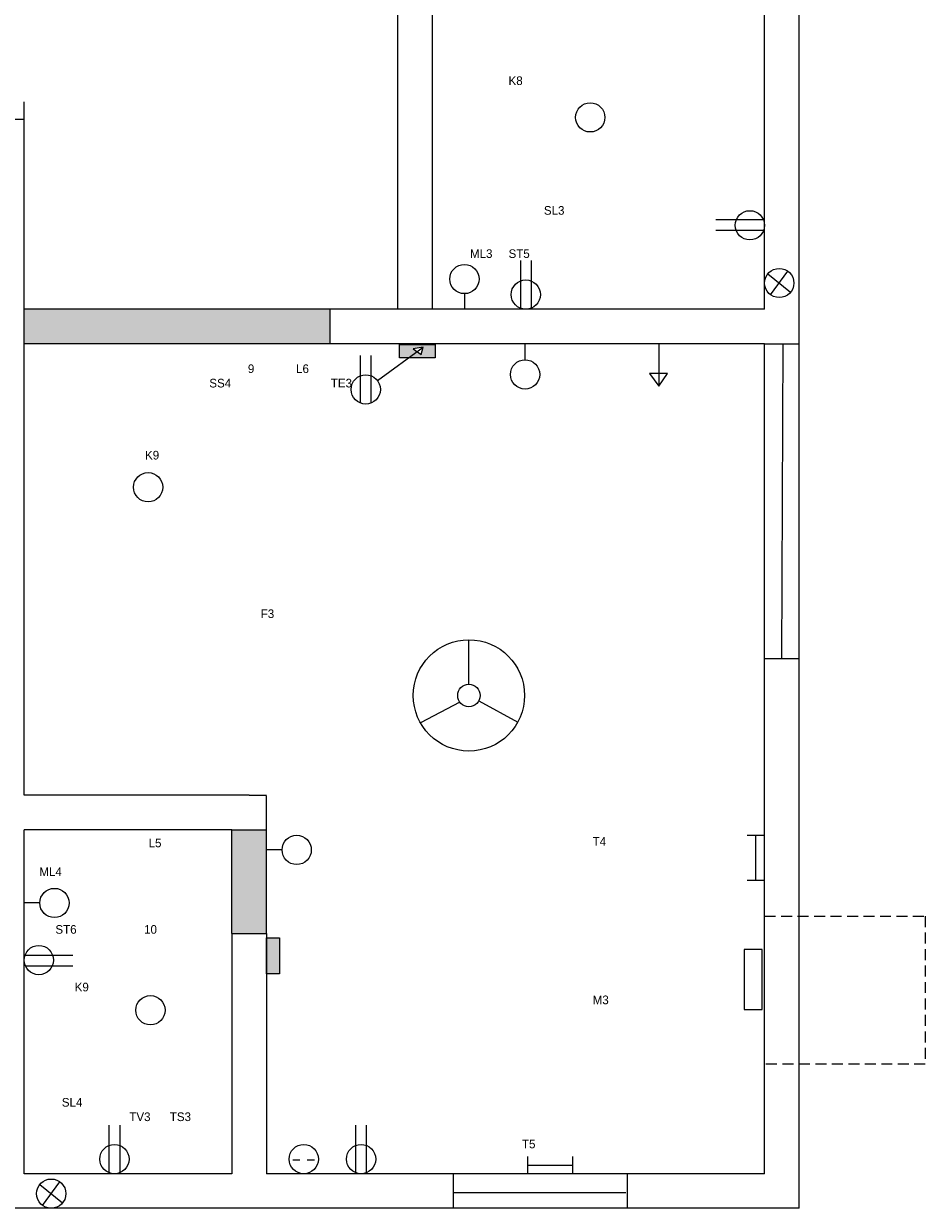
# Model space of a CAD drawing. Header units: millimetres. Extents: x 934 to 1772, y 802 to 1677.
# Tile 2 of 6: x 1210 to 1470, y 887 to 1230. Entities that reach past the tile are written whole.
import ezdxf

# ---------------------------------------------------------------- set-up
doc = ezdxf.new("R2010")
doc.units = ezdxf.units.MM
doc.linetypes.add('HIDDEN2', pattern=[4.7625, 3.175, -1.5875])

msp = doc.modelspace()

# ---------------------------------------------------------------- hatches: boundary and pattern name
at = {"linetype": 'HIDDEN2'}
msp.add_hatch(color=2, dxfattribs=at).paths.add_polyline_path([(1298.18, 1147.26), (1257.87, 1147.26), (1209.87, 1147.26), (1209.87, 1137.26), (1257.87, 1137.26), (1298.18, 1137.26)])
for color, points in [(5, [(1328.69, 1137.03), (1318.31, 1137.03), (1318.31, 1133.2), (1320.87, 1133.2), (1323.37, 1135.03), (1322.31, 1135.79), (1325.13, 1136.32), (1324.6, 1134.16), (1323.37, 1135.03), (1320.87, 1133.2), (1328.69, 1133.2)]), (2, [(1279.87, 996.76), (1269.87, 996.76), (1269.87, 966.76), (1279.87, 966.76)]), (5, [(1283.7, 965.47), (1279.87, 965.47), (1279.87, 955.1), (1283.7, 955.1)])]:
    msp.add_hatch(color=color).paths.add_polyline_path(points)

# ---------------------------------------------------------------- linework, layer by layer
for p, q in [((1423.87, 1147.26), (1423.87, 1248.26)), ((1433.87, 1142.26), (1433.87, 1248.26)), ((1317.87, 1147.26), (1317.87, 1243.26)), ((1327.87, 1147.26), (1327.87, 1243.26)), ((1209.87, 1202.26), (1209.87, 1207.26)), ((1199.87, 1202.26), (1209.87, 1202.26)), ((1209.87, 1006.76), (1209.87, 1202.26)), ((1423.51, 1173.14), (1409.75, 1173.14)), ((1423.56, 1170.05), (1409.75, 1170.05)), ((1353.36, 1147.53), (1353.36, 1161.34)), ((1356.45, 1147.58), (1356.45, 1161.34)), ((1425.6, 1151.45), (1430.61, 1158.28)), ((1424.83, 1157.55), (1431.38, 1152.18)), ((1337.09, 1151.78), (1337.09, 1147.26)), ((1257.87, 1147.26), (1209.87, 1147.26)), ((1322.87, 1147.26), (1257.87, 1147.26)), ((1298.18, 1147.26), (1298.18, 1137.26)), ((1423.87, 1147.26), (1322.87, 1147.26)), ((1423.87, 1147.26), (1327.87, 1147.26)), ((1433.87, 1046.26), (1433.87, 1142.26)), ((1257.87, 1137.26), (1209.87, 1137.26)), ((1322.87, 1137.26), (1257.87, 1137.26)), ((1311.93, 1126.66), (1325.13, 1136.32)), ((1325.13, 1136.32), (1322.31, 1135.79)), ((1322.31, 1135.79), (1324.6, 1134.16)), ((1423.87, 1137.26), (1322.87, 1137.26)), ((1324.6, 1134.16), (1325.13, 1136.32)), ((1354.62, 1132.65), (1354.62, 1137.16)), ((1393.29, 1137.31), (1393.29, 1124.98)), ((1423.87, 1046.26), (1423.87, 1137.26)), ((1307.09, 1120.13), (1307.09, 1133.94)), ((1310.18, 1120.18), (1310.18, 1133.94)), ((1395.76, 1128.64), (1390.59, 1128.64)), ((1390.59, 1128.64), (1393.29, 1124.98)), ((1393.29, 1124.98), (1395.76, 1128.64)), ((1338.4, 1038.84), (1338.4, 1051.68)), ((1423.87, 897.26), (1423.87, 1046.26)), ((1433.87, 887.26), (1433.87, 1046.26)), ((1335.8, 1033.62), (1324.39, 1027.65)), ((1341.24, 1034.01), (1352.51, 1027.86)), ((1274.87, 1006.76), (1209.87, 1006.76)), ((1274.87, 1006.76), (1279.87, 1006.76)), ((1279.87, 966.76), (1279.87, 1006.59)), ((1209.87, 897.26), (1209.87, 996.76)), ((1269.87, 996.76), (1209.87, 996.76)), ((1269.87, 966.76), (1269.87, 996.76)), ((1269.87, 996.76), (1279.87, 996.76)), ((1418.79, 995.14), (1423.78, 995.14)), ((1421.23, 995.14), (1421.23, 982.14)), ((1284.39, 990.9), (1279.87, 990.9)), ((1418.79, 982.14), (1423.78, 982.14)), ((1214.39, 975.56), (1209.87, 975.56)), ((1269.87, 966.76), (1269.87, 897.26)), ((1269.87, 966.76), (1279.87, 966.76)), ((1279.87, 966.76), (1279.87, 897.26)), ((1210.14, 960.52), (1223.95, 960.52)), ((1210.19, 957.43), (1223.95, 957.43)), ((1234.47, 897.53), (1234.47, 911.34)), ((1237.56, 897.58), (1237.56, 911.34)), ((1305.74, 897.53), (1305.74, 911.34)), ((1308.83, 897.58), (1308.83, 911.34)), ((1287.47, 901.24), (1289.49, 901.24)), ((1291.61, 901.32), (1293.81, 901.32)), ((1355.42, 897.26), (1355.42, 902.26)), ((1368.43, 897.26), (1368.43, 902.26)), ((1355.42, 899.7), (1368.43, 899.7)), ((1269.87, 897.26), (1209.87, 897.26)), ((1214.4, 894.18), (1220.94, 888.81)), ((1215.16, 888.08), (1220.17, 894.91)), ((1423.87, 897.26), (1279.87, 897.26)), ((1274.87, 887.26), (1204.87, 887.26)), ((1433.87, 887.26), (1274.87, 887.26))]:
    msp.add_line(p, q)
at = {"color": 3}
for p, q in [((1423.87, 1137.26), (1433.87, 1137.26)), ((1428.87, 1046.26), (1429.25, 1137.23)), ((1423.87, 1046.26), (1433.87, 1046.26)), ((1333.97, 887.26), (1333.97, 897.26)), ((1384.09, 897.26), (1384.09, 887.26)), ((1383.79, 891.75), (1334.16, 891.75))]:
    msp.add_line(p, q, dxfattribs=at)
at = {"linetype": 'HIDDEN2'}
for p, q in [((1423.87, 971.76), (1470.29, 971.76)), ((1470.29, 971.76), (1470.29, 928.97)), ((1470.29, 928.97), (1423.87, 928.97))]:
    msp.add_line(p, q, dxfattribs=at)
for points in [[(1318.31, 1137.03), (1328.69, 1137.03), (1328.69, 1133.2), (1318.31, 1133.2)], [(1283.7, 965.47), (1283.7, 955.1), (1279.87, 955.1), (1279.87, 965.47)], [(1423.15, 962.09), (1417.9, 962.09), (1417.9, 944.75), (1423.15, 944.75)]]:
    msp.add_lwpolyline(points, close=True)
for centre, radius in [((1373.47, 1202.76), 4.23), ((1419.59, 1171.54), 4.23), ((1337.09, 1156.01), 4.23), ((1428.1, 1154.86), 4.23), ((1354.84, 1151.5), 4.23), ((1354.62, 1128.41), 4.23), ((1308.57, 1124.09), 4.23), ((1245.69, 1095.8), 4.23), ((1338.4, 1035.58), 16.09), ((1338.4, 1035.58), 3.25), ((1288.62, 990.9), 4.23), ((1218.62, 975.56), 4.23), ((1214.1, 959.04), 4.23), ((1246.35, 944.55), 4.23), ((1235.95, 901.5), 4.23), ((1290.67, 901.5), 4.23), ((1307.22, 901.5), 4.23), ((1217.67, 891.5), 4.23)]:
    msp.add_circle(centre, radius)

# ---------------------------------------------------------------- texts
at = {"char_height": 2.5, "attachment_point": 1}
for s, insert, width in [('            K8\\P\\P\\P\\P\\P\\P\\P\\P\\P                       SL3\\P\\P\\PML3     ST5\\P\\P\\P   ', (1338.7, 1214.61), 85.1698), ('                                   \\P                                       \\P\\P\\P\\P\\P\\P\\P                                 9             L6       \\P                     SS4                               TE3\\P\\P\\P\\P\\P K9\\P\\P \\P\\P\\P\\P\\P  \\P\\P\\P\\P                                     F3         ', (1243.86, 1164.66), 156.7171), ('\\P\\P                                  L5\\P\\PML4\\P        \\P\\P\\P     ST6                     10\\P\\P\\P\\P           K9\\P\\P\\P\\P\\P\\P\\P\\P       SL4              \\P                            TV3      TS3', (1214.24, 1002.51), 109.5858), ('\\P                        T4\\P\\P\\P\\P\\P\\P\\P\\P\\P\\P\\P                        M3\\P\\P\\P\\P\\P\\P\\P\\P\\P\\P  T5', (1351.87, 998.8), 76.865)]:
    msp.add_mtext(s, dxfattribs=dict(at, insert=insert, width=width))

doc.saveas('drawing.dxf')
